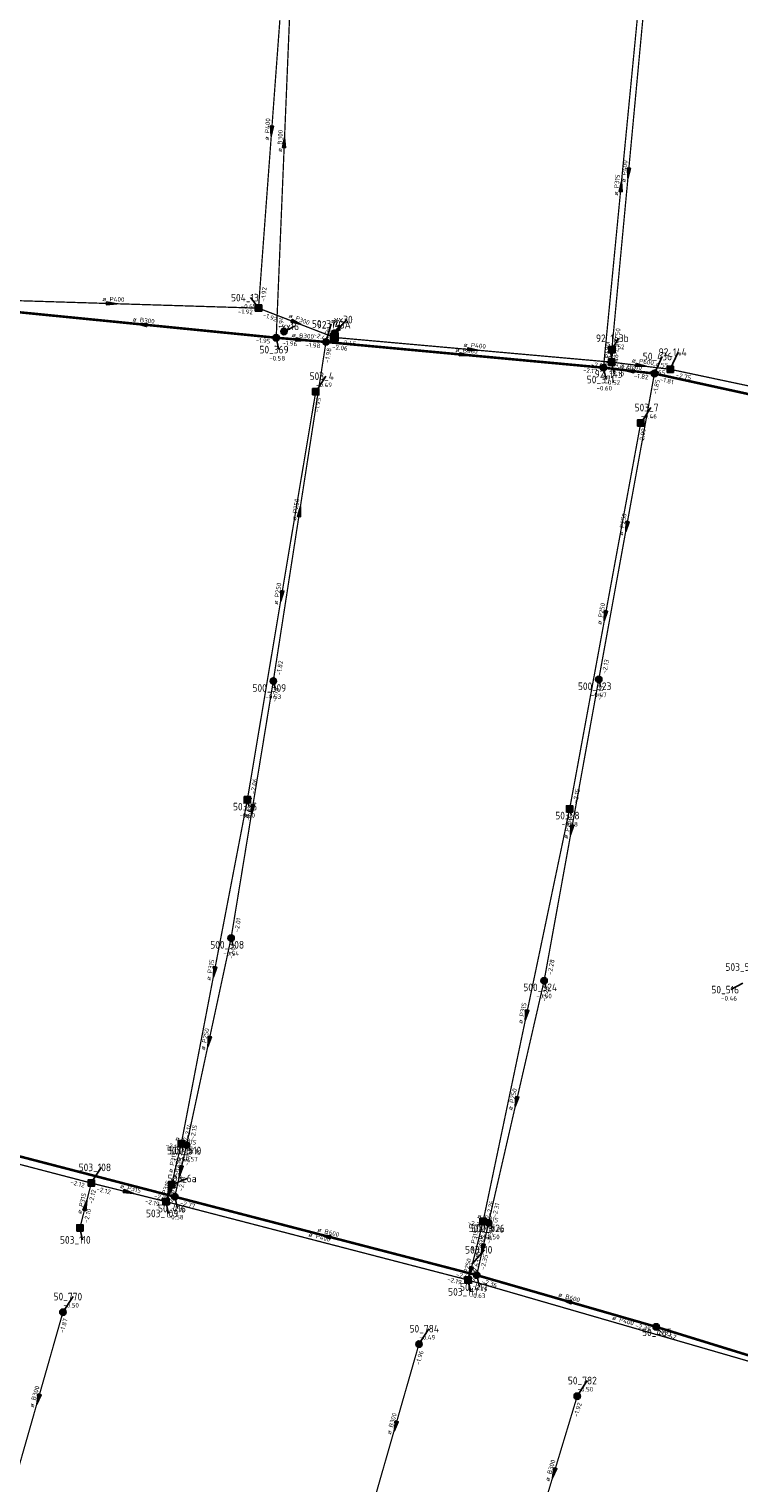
# Model space of a CAD drawing. Header units: metres. Extents: x 249000 to 255300, y 590580 to 596000.
# Tile 41 of 61: x 253767 to 253907, y 592978 to 593264. Entities that reach past the tile are written whole.
import ezdxf
from ezdxf.enums import TextEntityAlignment as Align

# ---------------------------------------------------------------- set-up
doc = ezdxf.new("R2010")
doc.units = ezdxf.units.M
doc.header["$MEASUREMENT"] = 0
doc.linetypes.add('RI-GWA', pattern=[18.45, 6, -1.8, 1.75, -1.8, 1.75, -1.8, 1.75, -1.8])
doc.linetypes.add('RI-HWA', pattern=[7.4, 5, -2.4])
doc.layers.get('0').update_dxf_attribs({"linetype": 'CONTINUOUS'})
for name, color, linetype, lineweight in [('B-WE-RI-GWA_HOOFDRIOOL-G', 1, 'RI-GWA', 18), ('B-WE-RI-GWA_TRANSPORTLEIDING-G', 30, 'RI-GWA', 18), ('B-WE-RI-HWA_TRANSPORTLEIDING-G', 150, 'RI-HWA', 18)]:
    doc.layers.add(name, color=color, linetype=linetype, lineweight=lineweight)
for name, color, linetype in [('RIO-AFMETINGEN', 8, 'CONTINUOUS'), ('RIO-AFSCHOT', 7, 'CONTINUOUS'), ('RIO-BOK', 8, 'CONTINUOUS'), ('RIO-KNOOP', 7, 'CONTINUOUS'), ('RIO-KNOOPNAAM', 170, 'CONTINUOUS'), ('RIO-LEADER', 253, 'CONTINUOUS'), ('RIO-MAAIVELD', 104, 'CONTINUOUS')]:
    doc.layers.add(name, color=color, linetype=linetype)
doc.styles.add('RIO-TXT', font='isocp.shx')

# ---------------------------------------------------------------- blocks, each defined once
blk = doc.blocks.new('K_IPG')
blk.add_circle((0, 0), 0.5)
for points in [[(0, 0), (-0.5, 0), (-0.433013, 0.25)], [(0, 0), (-0.433013, -0.25), (-0.5, 0)], [(0, 0), (-0.433013, 0.25), (-0.25, 0.433013)], [(0, 0), (-0.25, -0.433013), (-0.433013, -0.25)], [(0, 0), (-0.25, 0.433013), (0, 0.5)], [(0, 0), (0, -0.5), (-0.25, -0.433013)], [(0, 0), (0, 0.5), (0.25, 0.433013)], [(0, 0), (0.25, 0.433013), (0.433013, 0.25)], [(0, 0), (0.433013, 0.25), (0.5, 0)], [(0, 0), (0.5, 0), (0.433013, -0.25)], [(0, 0), (0.433013, -0.25), (0.25, -0.433013)], [(0, 0), (0.25, -0.433013), (0, -0.5)]]:
    blk.add_solid(points)
at = {"style": 'RIO-TXT', "flags": 1}
blk.add_attdef('RIOLERINGSGEBIED', text='', height=1, dxfattribs=at).set_placement((0, 0), align=Align.CENTER)
blk.add_attdef('KNOOPNAAM', text='', height=1, dxfattribs=at).set_placement((0, 0), align=Align.TOP_CENTER)
blk = doc.blocks.new('K_FIC')
blk.add_circle((0, 0), 0.0625)
at = {"style": 'RIO-TXT', "flags": 1}
blk.add_attdef('RIOLERINGSGEBIED', text='', height=1, dxfattribs=at).set_placement((0, 0), align=Align.CENTER)
blk.add_attdef('KNOOPNAAM', text='', height=1, dxfattribs=at).set_placement((0, 0), align=Align.TOP_CENTER)
blk = doc.blocks.new('K_IPR')
blk.add_lwpolyline([(-0.5, -0.5), (0.5, -0.5), (0.5, 0.5), (-0.5, 0.5)], close=True)
blk.add_solid([(-0.5, 0.5), (0.5, 0.5), (-0.5, -0.5), (0.5, -0.5)])
at = {"style": 'RIO-TXT', "flags": 1}
blk.add_attdef('RIOLERINGSGEBIED', text='', height=1, dxfattribs=at).set_placement((0, 0), align=Align.CENTER)
blk.add_attdef('KNOOPNAAM', text='', height=1, dxfattribs=at).set_placement((0, 0), align=Align.TOP_CENTER)
blk = doc.blocks.new('K_OVL')
for points in [[(0.6, 0.6), (-0.6, 0.6), (-0.6, -0.6), (0.6, -0.6)], [(1, 1.25), (0.474823, 0.983111), (0.413034, 1.369554)]]:
    blk.add_lwpolyline(points, close=True)
blk.add_arc((0.81571, 0.439293), 0.83139, 77.193131, 168.854604)
blk.add_solid([(-0.6, 0.6), (0.6, 0.6), (-0.6, -0.6), (0.6, -0.6)])
at = {"style": 'RIO-TXT', "flags": 1}
blk.add_attdef('RIOLERINGSGEBIED', text='', height=1, dxfattribs=at).set_placement((0, 0), align=Align.CENTER)
blk.add_attdef('KNOOPNAAM', text='', height=1, dxfattribs=at).set_placement((0, 0), align=Align.TOP_CENTER)
blk = doc.blocks.new('L_VHR')
blk.add_lwpolyline([(-0.5, 0), (0.5, 0), (-0.5, 0.15), (-0.5, -0.15), (0.5, 0)])

msp = doc.modelspace()

# ---------------------------------------------------------------- linework, layer by layer
at = {"layer": 'B-WE-RI-GWA_HOOFDRIOOL-G'}
for points in [[(253095.648, 593240.512, 0.5, 0.5, 0), (253105.104, 593236.416, 0.5, 0.5, 0), (253157.904, 593212.16, 0.5, 0.5, 0), (253195.296, 593196.096, 0.5, 0.5, 0), (253228.384, 593183.808, 0.5, 0.5, 0), (253267.776, 593169.664, 0.5, 0.5, 0), (253308.176, 593156.224, 0.5, 0.5, 0), (253350.432, 593143.36, 0.5, 0.5, 0), (253360.064, 593141.376, 0.5, 0.5, 0), (253419.216, 593127.104, 0.5, 0.5, 0), (253445.984, 593120.32, 0.5, 0.5, 0), (253508.48, 593105.088, 0.5, 0.5, 0), (253513.472, 593103.872, 0.5, 0.5, 0), (253557.488, 593093.312, 0.5, 0.5, 0), (253561.024, 593092.288, 0.5, 0.5, 0), (253608.256, 593081.152, 0.5, 0.5, 0), (253659.968, 593068.736, 0.5, 0.5, 0), (253731.616, 593051.136, 0.5, 0.5, 0), (253795.648, 593034.496, 0.5, 0.5, 0), (253855.088, 593019.072, 0.5, 0.5, 0), (253890.416, 593008.896, 0.5, 0.5, 0), (253988.768, 592978.56, 0.5, 0.5, 0), (253998.656, 593018.56, 0, 0, 0)], [(253513.472, 593103.872, 0.5, 0.5, 0), (253519.264, 593129.024, 0.5, 0.5, 0), (253529.104, 593159.104, 0.5, 0.5, 0), (253530.848, 593196.672, 0.5, 0.5, 0), (253600.88, 593195.648, 0.5, 0.5, 0), (253640.976, 593199.104, 0.5, 0.5, 0), (253676.528, 593203.136, 0.5, 0.5, 0), (253676.544, 593201.152, 0.5, 0.5, 0), (253683.936, 593203.84, 0.5, 0.5, 0), (253752.896, 593209.664, 0.5, 0.5, 0), (253762.688, 593208.704, 0.5, 0.5, 0), (253815.616, 593203.456, 0.5, 0.5, 0), (253825.408, 593202.624, 0.5, 0.5, 0), (253880.032, 593197.568, 0.5, 0.5, 0), (253890.064, 593196.416, 0.5, 0.5, 0), (253939.888, 593185.536, 0.5, 0.5, 0)]]:
    msp.add_lwpolyline(points, format="xyseb", dxfattribs=at)
at = {"layer": 'B-WE-RI-GWA_TRANSPORTLEIDING-G', "const_width": 0.25}
for points in [[(253815.616, 593203.456), (253818.816, 593280.256)], [(253886.944, 593268.864), (253880.032, 593197.568)], [(253825.408, 593202.624), (253815.04, 593135.936)], [(253881.68, 593201.088), (253881.616, 593198.656)], [(253890.064, 593196.416), (253879.104, 593136.256)], [(253806.736, 593085.376), (253815.04, 593135.936)], [(253879.104, 593136.256), (253868.352, 593076.992)], [(253806.736, 593085.376), (253797.968, 593044.672)], [(253868.352, 593076.992), (253857.408, 593029.376)], [(253795.648, 593034.496), (253797.968, 593044.672)], [(253857.408, 593029.376), (253855.088, 593019.072)], [(253763.872, 592977.536), (253773.632, 593011.776)], [(253834.448, 592973.248), (253843.712, 593005.504)], [(253865.696, 592964.992), (253874.864, 592995.264)]]:
    msp.add_lwpolyline(points, dxfattribs=at)
at = {"layer": 'B-WE-RI-HWA_TRANSPORTLEIDING-G', "const_width": 0.25}
for points in [[(253817.296, 593278.912), (253812.128, 593209.28)], [(253881.68, 593201.088), (253888.192, 593270.528)], [(253812.128, 593209.28), (253754.336, 593211.072)], [(253812.128, 593209.28), (253827.04, 593203.52)], [(253827.04, 593203.52), (253881.616, 593198.656)], [(253881.616, 593198.656), (253893.184, 593197.248)], [(253893.184, 593197.248), (253941.888, 593186.944)], [(253823.392, 593192.832), (253809.936, 593112.576)], [(253887.36, 593186.688), (253873.376, 593110.784)], [(253809.936, 593112.576), (253796.928, 593044.928)], [(253873.376, 593110.784), (253856.336, 593029.632)], [(253733.616, 593049.088), (253779.216, 593037.184)], [(253796.928, 593044.928), (253795.024, 593036.864)], [(253796.928, 593044.928), (253797.968, 593044.672)], [(253776.976, 593028.352), (253779.216, 593037.184)], [(253779.216, 593037.184), (253793.904, 593033.536)], [(253795.024, 593036.864), (253793.904, 593033.536)], [(253793.904, 593033.536), (253853.376, 593018.112)], [(253856.336, 593029.632), (253854.256, 593021.376)], [(253856.336, 593029.632), (253857.408, 593029.376)], [(253854.256, 593021.376), (253853.376, 593018.112)], [(253853.376, 593018.112), (253913.344, 593000.768)]]:
    msp.add_lwpolyline(points, dxfattribs=at)
at = {"layer": 'RIO-LEADER'}
for p, q in [((253812.13, 593209.31), (253810.5401, 593211.3434)), ((253827.16, 593204.36), (253829.5154, 593207.0367)), ((253817.14, 593204.65), (253819.1835, 593205.7104)), ((253825.41, 593202.6), (253826.4614, 593206.1897)), ((253827.04, 593203.52), (253828.0773, 593206.0171)), ((253815.61, 593203.45), (253816.1435, 593201.1216)), ((253881.68, 593201.07), (253883.0136, 593203.3597)), ((253881.62, 593198.68), (253882.1535, 593196.3516)), ((253890.07, 593196.41), (253891.6072, 593199.7732)), ((253893.18, 593197.27), (253894.7172, 593200.6332)), ((253823.39, 593192.84), (253825.3664, 593195.8958)), ((253880.04, 593197.56), (253880.5735, 593195.2316)), ((253887.36, 593186.67), (253889.3364, 593189.7258)), ((253815.04, 593135.91), (253815.4, 593134.5665)), ((253879.1, 593136.25), (253879.46, 593134.9065)), ((253809.93, 593112.57), (253810.29, 593111.2265)), ((253873.37, 593110.81), (253873.73, 593109.4665)), ((253806.73, 593085.39), (253807.09, 593084.0465)), ((253868.35, 593077.02), (253868.71, 593075.6765)), ((253907.45, 593076.51), (253905.0952, 593075.2325)), ((253796.93, 593044.92), (253797.29, 593043.5765)), ((253797.97, 593044.68), (253799.0073, 593043.5829)), ((253779.21, 593037.21), (253781.1864, 593040.2658)), ((253795.03, 593036.86), (253798.0583, 593038.094)), ((253793.91, 593033.54), (253794.4435, 593031.2116)), ((253795.64, 593034.51), (253796.1735, 593032.1816)), ((253856.33, 593029.64), (253856.69, 593028.2965)), ((253776.98, 593028.33), (253777.5135, 593026.0016)), ((253857.41, 593029.38), (253858.4473, 593028.2829)), ((253854.26, 593021.39), (253856.6154, 593024.0667)), ((253853.38, 593018.12), (253853.9135, 593015.7916)), ((253855.09, 593019.05), (253855.6235, 593016.7216)), ((253773.64, 593011.8), (253775.6164, 593014.8558)), ((253843.71, 593005.48), (253845.6864, 593008.5358)), ((253890.41, 593008.92), (253891.4473, 593007.8229)), ((253874.87, 592995.28), (253876.8464, 592998.3358))]:
    msp.add_line(p, q, dxfattribs=at)

# ---------------------------------------------------------------- block references
at = {"layer": 'RIO-AFSCHOT'}
for p, xscale, yscale, zscale, rotation in [((253814.71, 593244.1), 2, 2, 2, 265.7501), ((253817.215, 593241.86), 2, 2, 2, 87.5984), ((253884.94, 593235.815), 2, 2, 2, 264.6313000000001), ((253883.49, 593233.21), 2, 2, 2, 84.46390000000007), ((253783.23, 593210.18), 2, 2, 2, 358.2759), ((253819.585, 593206.415), 2, 2, 2, 338.7794), ((253789.15, 593206.065), 2, 2, 2, 174.3564), ((253820.51, 593203.025), 2, 2, 2, 355.0434), ((253854.33, 593201.1), 2, 2, 2, 354.933), ((253852.725, 593200.08), 2, 2, 2, 354.7295), ((253881.65, 593199.875), 1.139, 1.139, 1.139, 268.553), ((253887.4, 593197.975), 2, 2, 2, 353.0465), ((253885.055, 593196.985), 2, 2, 2, 173.4598999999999), ((253820.225, 593169.255), 2, 2, 2, 81.1534), ((253884.585, 593166.33), 2, 2, 2, 259.6578), ((253816.66, 593152.705), 2, 2, 2, 260.4728), ((253880.365, 593148.74), 2, 2, 2, 259.543), ((253810.885, 593110.65), 2, 2, 2, 260.651), ((253873.725, 593106.635), 2, 2, 2, 259.705), ((253803.43, 593078.745), 2, 2, 2, 259.1143), ((253864.85, 593070.225), 2, 2, 2, 258.1362), ((253802.35, 593065.035), 2, 2, 2, 257.8484), ((253862.88, 593053.2), 2, 2, 2, 257.0591), ((253796.805, 593039.595), 2, 2, 2, 257.0882), ((253786.56, 593035.375), 2, 2, 2, 345.9835), ((253794.47, 593035.2), 2, 2, 2, 251.351), ((253778.095, 593032.77), 2, 2, 2, 75.8954), ((253856.87, 593029.51), -0.141, -0.141, -0.141, 346.4655000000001), ((253825.365, 593026.78), 2, 2, 2, 165.4245), ((253856.25, 593024.215), 2, 2, 2, 257.3342999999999), ((253853.82, 593019.755), 2, 2, 2, 254.9302), ((253872.75, 593013.985), 2, 2, 2, 163.9984), ((253768.76, 592994.675), 2, 2, 2, 254.0869), ((253839.08, 592989.355), 2, 2, 2, 253.9721), ((253870.285, 592980.145), 2, 2, 2, 253.1389)]:
    msp.add_blockref('L_VHR', p, dxfattribs=dict(at, xscale=xscale, yscale=yscale, zscale=zscale, rotation=rotation))
at = {"layer": 'RIO-KNOOP', "xscale": 1.25, "yscale": 1.25, "zscale": 1.25}
for name, p in [('K_IPR', (253812.128, 593209.28)), ('K_IPG', (253815.616, 593203.456)), ('K_IPG', (253817.136, 593204.672)), ('K_OVL', (253827.04, 593203.52)), ('K_IPG', (253827.168, 593204.352)), ('K_IPG', (253825.408, 593202.624)), ('K_IPR', (253881.68, 593201.088)), ('K_IPR', (253881.616, 593198.656)), ('K_IPG', (253880.032, 593197.568)), ('K_IPG', (253890.064, 593196.416)), ('K_IPR', (253893.184, 593197.248)), ('K_IPR', (253823.392, 593192.832)), ('K_IPR', (253887.36, 593186.688)), ('K_IPG', (253815.04, 593135.936)), ('K_IPG', (253879.104, 593136.256)), ('K_IPR', (253809.936, 593112.576)), ('K_IPR', (253873.376, 593110.784)), ('K_IPG', (253806.736, 593085.376)), ('K_IPG', (253868.352, 593076.992)), ('K_IPR', (253796.928, 593044.928)), ('K_IPG', (253797.968, 593044.672)), ('K_IPR', (253779.216, 593037.184)), ('K_IPR', (253795.024, 593036.864)), ('K_IPR', (253793.904, 593033.536)), ('K_IPG', (253795.648, 593034.496)), ('K_IPR', (253856.336, 593029.632)), ('K_IPG', (253857.408, 593029.376)), ('K_IPR', (253776.976, 593028.352)), ('K_FIC', (253854.256, 593021.376)), ('K_IPR', (253853.376, 593018.112)), ('K_IPG', (253855.088, 593019.072)), ('K_IPG', (253773.632, 593011.776)), ('K_IPG', (253890.416, 593008.896)), ('K_IPG', (253843.712, 593005.504)), ('K_IPG', (253874.864, 592995.264))]:
    msp.add_blockref(name, p, dxfattribs=at)

# ---------------------------------------------------------------- texts
at = {"layer": 'RIO-AFMETINGEN', "style": 'RIO-TXT'}
for s, rotation, p in [('ø P400', 85.7501, (253814.1504, 593242.2461)), ('ø B300', 87.5984, (253816.7364, 593239.9884)), ('ø P400', 84.6313, (253884.3652, 593233.9706)), ('ø P315', 84.4639, (253882.8884, 593231.3691)), ('ø P400', 358.2759, (253781.3531, 593210.6538)), ('ø B300', 354.3564, (253787.3094, 593206.6646)), ('ø P300', 338.7794, (253817.9688, 593207.4759)), ('ø B300', 355.0434, (253818.6612, 593203.5888)), ('ø B300', 354.7295, (253850.8805, 593200.6681)), ('ø P400', 354.933, (253852.4839, 593201.6815)), ('ø P400', 88.553, (253881.2031, 593197.9951)), ('ø B300', 353.4599, (253883.2226, 593197.5997)), ('ø P600', 353.0465, (253885.5721, 593198.6034)), ('ø P250', 81.1534, (253819.5193, 593167.4516)), ('ø P250', 79.6578, (253883.8344, 593164.545)), ('ø P250', 80.4728, (253815.9286, 593150.9107)), ('ø P250', 79.543, (253879.6059, 593146.9578)), ('ø P250', 80.651, (253810.1835, 593108.8496)), ('ø P250', 79.705, (253872.9762, 593104.8495)), ('ø P315', 79.1143, (253802.6601, 593076.9678)), ('ø P315', 78.1362, (253864.0456, 593068.4623)), ('ø P250', 77.8484, (253801.5495, 593063.2734)), ('ø P250', 77.0591, (253862.0531, 593051.45)), ('ø P315', 347.0067, (253795.6978, 593045.614)), ('ø P315', 76.728, (253795.1555, 593039.1419)), ('ø P250', 77.0882, (253795.993, 593037.8419)), ('ø P315', 345.9835, (253784.8238, 593036.2245)), ('ø P315', 71.351, (253793.4867, 593033.5364)), ('ø P315', 75.8954, (253777.2466, 593031.0341)), ('ø P315', 346.4655, (253855.1253, 593030.3406)), ('ø P400', 345.4653, (253821.92, 593026.7094)), ('ø B600', 345.4246, (253823.6408, 593027.6606)), ('ø P315', 75.9071, (253854.4455, 593023.779)), ('ø P250', 77.3343, (253855.4434, 593022.4587)), ('ø P250', 74.9302, (253852.9426, 593018.0335)), ('ø B600', 343.9984, (253871.0457, 593014.9008)), ('ø P400', 343.8369, (253881.661, 593010.3583)), ('ø B300', 74.0869, (253767.8573, 592992.9668)), ('ø B300', 73.9721, (253838.1739, 592987.6488)), ('ø B300', 73.1389, (253869.3542, 592978.452))]:
    msp.add_text(s, height=0.9, rotation=rotation, dxfattribs=at).set_placement(p)
at = {"layer": 'RIO-BOK', "style": 'RIO-TXT'}
for s, rotation, p in [('-1.92', 85.7501, (253813.5218, 593210.511)), ('-1.92', 358.2759, (253808.0941, 593208.165)), ('-1.92', 338.7794, (253812.8721, 593207.6281)), ('-1.94', 87.5984, (253816.9631, 593204.6944)), ('-2.45', 338.7794, (253822.8433, 593203.7633)), ('-2.50', 84.6313, (253883.0957, 593202.2427)), ('-1.95', 354.3564, (253811.5044, 593202.5807)), ('-1.96', 355.0434, (253816.7935, 593202.0433)), ('-1.98', 355.0434, (253821.3128, 593201.6542)), ('-1.98', 81.1534, (253826.0402, 593198.4541)), ('-2.06', 354.7295, (253826.5858, 593201.1868)), ('-2.45', 354.933, (253828.2208, 593202.111)), ('-1.98', 84.4639, (253881.4584, 593198.7294)), ('-2.50', 88.553, (253882.9514, 593199.9476)), ('-2.60', 354.933, (253877.5241, 593197.7704)), ('-2.48', 88.553, (253882.8802, 593197.0385)), ('-2.17', 354.7295, (253875.9401, 593196.6651)), ('-2.10', 353.4599, (253881.1842, 593196.1211)), ('-2.60', 353.0465, (253882.7538, 593197.2329)), ('-1.82', 353.4599, (253885.9483, 593195.5779)), ('-2.65', 353.0465, (253889.0526, 593196.4687)), ('-1.81', 347.693, (253891.0638, 593194.8634)), ('-2.75', 348.0391, (253894.1831, 593195.7295)), ('-1.85', 79.6578, (253890.5957, 593192.2478)), ('-1.95', 80.4728, (253823.9622, 593188.6881)), ('-2.09', 79.543, (253887.8675, 593182.5093)), ('-1.82', 81.1534, (253816.5236, 593136.9956)), ('-2.13', 79.6578, (253880.6114, 593137.2965)), ('-1.78', 80.651, (253815.6733, 593131.751)), ('-2.13', 79.705, (253879.6297, 593132.0885)), ('-2.06', 80.4728, (253811.4264, 593113.6379)), ('-2.15', 79.543, (253874.8835, 593111.8534)), ('-2.04', 79.1143, (253810.4114, 593108.4042)), ('-2.15', 78.1362, (253873.7715, 593106.6388)), ('-2.01', 80.651, (253808.2237, 593086.4616)), ('-2.01', 77.8484, (253807.1361, 593081.2108)), ('-2.28', 79.705, (253869.8606, 593078.0677)), ('-2.28', 77.0591, (253868.694, 593072.8365)), ('-2.14', 79.1143, (253798.4513, 593045.9521)), ('-2.15', 77.8484, (253799.5137, 593045.6782)), ('-2.15', 347.0067, (253793.78, 593044.3109)), ('-2.15', 347.0067, (253797.9052, 593043.3616)), ('-2.17', 76.728, (253797.2748, 593040.7288)), ('-2.15', 77.0882, (253798.3437, 593040.49)), ('-2.17', 76.728, (253796.5929, 593037.8278)), ('-2.18', 77.0882, (253797.1974, 593035.4867)), ('-2.12', 345.3607, (253775.0188, 593036.9895)), ('-2.12', 75.8954, (253779.4964, 593033.0129)), ('-2.12', 345.9835, (253780.1572, 593035.6345)), ('-2.17', 71.351, (253794.9834, 593032.654)), ('-2.19', 71.351, (253795.5568, 593034.3571)), ('-2.19', 345.9835, (253789.7163, 593033.2544)), ('-2.77', 345.44, (253791.4515, 593034.2956)), ('-2.19', 345.4653, (253794.8429, 593031.956)), ('-2.77', 345.4246, (253796.5718, 593032.9253)), ('-2.26', 78.1362, (253857.8687, 593030.646)), ('-2.31', 77.0591, (253858.9673, 593030.3569)), ('-2.10', 75.8954, (253778.5574, 593029.274)), ('-2.31', 346.4655, (253853.2162, 593029.0506)), ('-2.23', 75.9071, (253856.6147, 593025.4445)), ('-2.31', 77.3343, (253857.7979, 593025.1936)), ('-2.26', 346.4655, (253857.2904, 593028.0725)), ('-2.23', 75.9071, (253855.8366, 593022.3353)), ('-2.63', 74.9302, (253854.9725, 593019.0383)), ('-2.35', 77.3343, (253856.6426, 593020.0343)), ('-2.19', 345.4653, (253849.1909, 593017.9008)), ('-2.63', 345.4246, (253850.901, 593018.8337)), ('-2.36', 74.9302, (253854.4763, 593017.1898)), ('-2.36', 343.9984, (253855.982, 593017.4426)), ('-2.19', 343.8369, (253854.2675, 593016.5101)), ('-1.87', 74.0869, (253773.7938, 593007.5962)), ('-2.35', 343.9984, (253886.212, 593008.7932)), ('-2.42', 342.8536, (253891.2697, 593007.2951)), ('-1.96', 73.9721, (253843.8555, 593001.2763)), ('-1.92', 73.1389, (253874.9542, 592991.0742))]:
    msp.add_text(s, height=0.9, rotation=rotation, dxfattribs=at).set_placement(p)
at = {"layer": 'RIO-KNOOPNAAM', "style": 'RIO-TXT'}
for s, p in [('504_13', (253806.7151, 593210.5934)), ('50_370', (253822.6364, 593205.4397)), ('xx30', (253826.9654, 593206.2867)), ('xx16', (253816.6335, 593204.9604)), ('92_143A', (253823.6148, 593205.2671)), ('92_143b', (253878.5511, 593202.6097)), ('50_369', (253812.3185, 593200.3716)), ('92_144', (253890.8922, 593199.8832)), ('50_436', (253887.7822, 593199.0232)), ('503_4', (253822.1789, 593195.1458)), ('50_371', (253876.7485, 593194.4816)), ('92_143', (253878.3285, 593195.6016)), ('503_7', (253886.1489, 593188.9758)), ('500_509', (253810.9375, 593133.8165)), ('500_523', (253874.9975, 593134.1565)), ('503_5', (253807.1025, 593110.4765)), ('503_8', (253870.5425, 593108.7165)), ('500_508', (253802.6275, 593083.2965)), ('503_5020', (253904.0397, 593078.925)), ('500_524', (253864.2475, 593074.9265)), ('50_516', (253901.2702, 593074.4825)), ('503_6', (253794.1025, 593042.8265)), ('500_510', (253794.5448, 593042.8329)), ('503_108', (253776.7239, 593039.5158)), ('503_6a', (253794.2333, 593037.344)), ('50_416', (253792.3485, 593031.4316)), ('503_109', (253789.981, 593030.4616)), ('503_110', (253773.051, 593025.2516)), ('503_9', (253853.5025, 593027.5465)), ('500_526', (253853.9848, 593027.5329)), ('503_10', (253852.7904, 593023.3167)), ('50_770', (253771.7914, 593014.1058)), ('503_111', (253849.451, 593015.0416)), ('50_417', (253851.7985, 593015.9716)), ('50_784', (253841.8614, 593007.7858)), ('50_485', (253887.6223, 593007.0729)), ('50_782', (253873.0214, 592997.5858))]:
    msp.add_text(s, height=1.5, dxfattribs=at).set_placement(p)
at = {"layer": 'RIO-MAAIVELD', "style": 'RIO-TXT'}
for s, p in [('-0.65', (253808.6276, 593209.1934)), ('-0.58', (253824.5489, 593204.0397)), ('-0.52', (253881.1011, 593201.2097)), ('-0.58', (253814.231, 593198.9716)), ('-0.55', (253889.6947, 593197.6232)), ('-0.49', (253823.4539, 593193.7458)), ('-0.60', (253878.661, 593193.0816)), ('-0.52', (253880.241, 593194.2016)), ('-0.46', (253887.4239, 593187.5758)), ('-0.53', (253813.4875, 593132.4165)), ('-0.47', (253877.5475, 593132.7565)), ('-0.60', (253808.3775, 593109.0765)), ('-0.48', (253871.8175, 593107.3165)), ('-0.54', (253805.1775, 593081.8965)), ('-0.50', (253866.7975, 593073.5265)), ('-0.46', (253903.1827, 593073.0825)), ('-0.59', (253795.3775, 593041.4265)), ('-0.57', (253797.0948, 593041.4329)), ('-0.58', (253794.261, 593030.0316)), ('-0.52', (253854.7775, 593026.1465)), ('-0.50', (253856.5348, 593026.1329)), ('-0.63', (253853.711, 593014.5716)), ('-0.50', (253773.7039, 593012.7058)), ('-0.49', (253843.7739, 593006.3858)), ('-0.50', (253874.9339, 592996.1858))]:
    msp.add_text(s, height=0.9, dxfattribs=at).set_placement(p)

doc.saveas('drawing.dxf')
